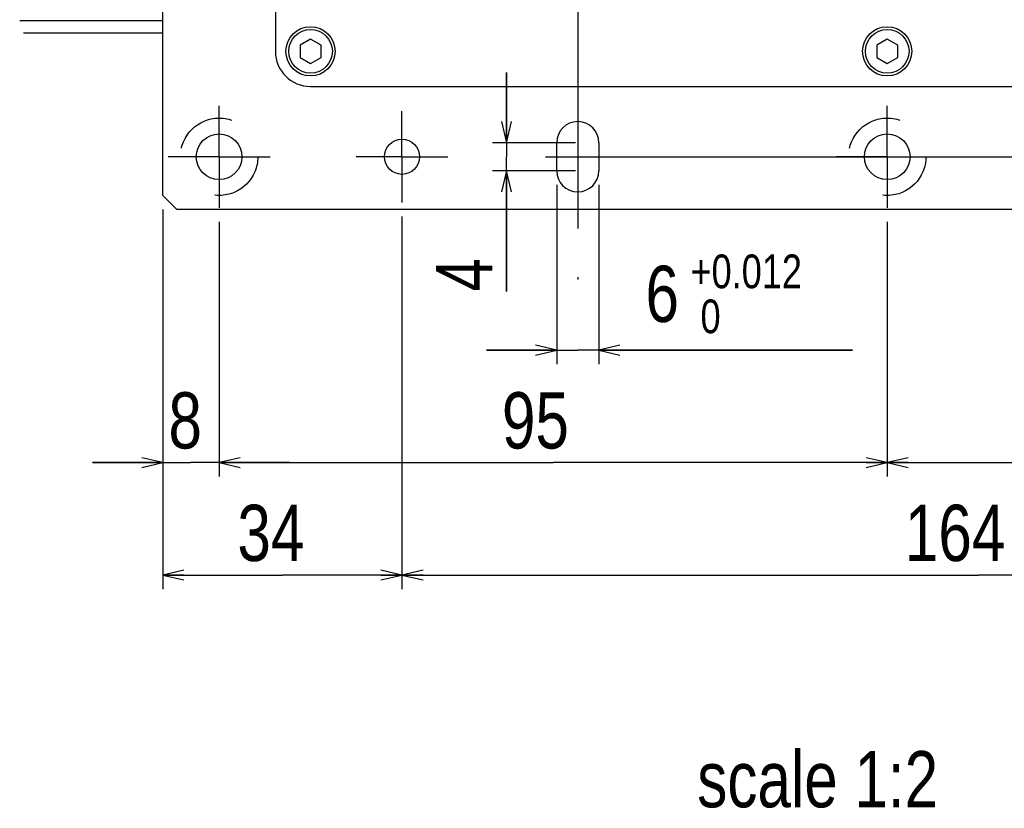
# Model space of a CAD drawing. Extents: x 0 to 2548, y 0 to 1800.
# Tile 24 of 29: x 1762 to 1974, y 1167 to 1337. Entities that reach past the tile are written whole.
import ezdxf

# ---------------------------------------------------------------- set-up
doc = ezdxf.new("R2010")
doc.units = 0
doc.header["$LTSCALE"] = 140.166667
doc.linetypes.add('CENTER', pattern=[0.6, 0.375, -0.075, 0.075, -0.075])
doc.linetypes.add('HIDDEN', pattern=[0.2, 0.1, -0.1])
for name, color, linetype in [('91_NOTE', 7, 'Continuous'), ('95_ALL_DIM', 7, 'Continuous'), ('DEFAULT_1', 7, 'CENTER'), ('DEFAULT_2', 8, 'HIDDEN')]:
    doc.layers.add(name, color=color, linetype=linetype)
doc.styles.get("Standard").update_dxf_attribs({"font": 'txt', "width": 0.8})
doc.dimstyles.new('DIMSTYLE_11', dxfattribs={"dimtxt": 12.121212, "dimasz": 4.545455, "dimexe": 0.18, "dimexo": 0.0625, "dimgap": 0.09, "dimtad": 1, "dimdec": 3, "dimlfac": 0.66, "dimdsep": 46, "dimtxsty": 'Standard', "dimblk": 'OPEN', "dimblk1": 'OPEN', "dimblk2": 'OPEN', "dimcen": 0.09, "dimadec": 0, "dimazin": 0, "dimtp": 0.5, "dimtm": 0.5, "dimtfac": 1, "dimtdec": 3, "dimtofl": 0, "dimtmove": 0, "dimatfit": 3, "dimldrblk": 'OPEN', "dimfxl": 0, "dimtolj": 1, "dimarcsym": 0})
doc.dimstyles.new('DIMSTYLE_13', dxfattribs={"dimtxt": 12.121212, "dimasz": 4.545455, "dimexe": 0.18, "dimexo": 0.0625, "dimgap": 0.09, "dimtad": 1, "dimdec": 3, "dimlfac": 0.66, "dimdsep": 46, "dimtxsty": 'Standard', "dimblk": 'OPEN', "dimblk1": 'OPEN', "dimblk2": 'OPEN', "dimcen": 0.09, "dimadec": 0, "dimazin": 0, "dimtp": 0.2, "dimtm": 0.2, "dimtfac": 1, "dimtdec": 3, "dimtofl": 0, "dimtmove": 0, "dimatfit": 3, "dimldrblk": 'OPEN', "dimfxl": 0, "dimtolj": 1, "dimarcsym": 0})
doc.dimstyles.new('DIMSTYLE_16', dxfattribs={"dimtxt": 12.121212, "dimasz": 4.545455, "dimexe": 0.18, "dimexo": 0.0625, "dimgap": 0.09, "dimtad": 1, "dimdec": 3, "dimlfac": 0.66, "dimdsep": 46, "dimtxsty": 'Standard', "dimblk": 'OPEN', "dimblk1": 'OPEN', "dimblk2": 'OPEN', "dimcen": 0.09, "dimadec": 0, "dimazin": 0, "dimtol": 1, "dimtp": 0.012, "dimtfac": 0.6, "dimtdec": 3, "dimtofl": 0, "dimtmove": 0, "dimatfit": 3, "dimldrblk": 'OPEN', "dimfxl": 0, "dimtolj": 1, "dimarcsym": 0})
doc.dimstyles.new('DIMSTYLE_18', dxfattribs={"dimtxt": 12.121212, "dimasz": 4.545455, "dimexe": 0.18, "dimexo": 0.0625, "dimgap": 0.09, "dimtad": 1, "dimdec": 3, "dimlfac": 0.66, "dimdsep": 46, "dimtxsty": 'Standard', "dimblk": 'OPEN', "dimblk1": 'OPEN', "dimblk2": 'OPEN', "dimcen": 0.09, "dimadec": 0, "dimazin": 0, "dimtp": 0.1, "dimtm": 0.1, "dimtfac": 1, "dimtdec": 3, "dimtofl": 0, "dimtmove": 0, "dimatfit": 3, "dimldrblk": 'OPEN', "dimfxl": 0, "dimtolj": 1, "dimarcsym": 0})
doc.dimstyles.new('DIMSTYLE_8', dxfattribs={"dimtxt": 12.121212, "dimasz": 4.545455, "dimexe": 0.18, "dimexo": 0.0625, "dimgap": 0.09, "dimtad": 1, "dimdec": 3, "dimlfac": 0.66, "dimdsep": 46, "dimtxsty": 'Standard', "dimblk": 'OPEN', "dimblk1": 'OPEN', "dimblk2": 'OPEN', "dimcen": 0.09, "dimadec": 0, "dimazin": 0, "dimtp": 0.3, "dimtm": 0.3, "dimtfac": 1, "dimtdec": 3, "dimtofl": 0, "dimtmove": 0, "dimatfit": 3, "dimldrblk": 'OPEN', "dimfxl": 0, "dimtolj": 1, "dimarcsym": 0})

# ---------------------------------------------------------------- blocks, each defined once
blk = doc.blocks.new('_OPEN')
at = {"color": 0, "linetype": 'ByBlock'}
for p, q in [((0, 0), (-1, 0.233)), ((-1, -0.233), (0, 0)), ((-1, 0), (0, 0))]:
    blk.add_line(p, q, dxfattribs=at)
blk = doc.blocks.new('*D36')
at = {"layer": '95_ALL_DIM', "color": 2, "linetype": 'Continuous'}
for p, q in [((1955.63, 1428.44), (2138.21, 1428.44)), ((2135.18, 1428.44), (2135.18, 1367.83)), ((2135.18, 1307.22), (2135.18, 1367.83)), ((1875.19, 1307.22), (2138.21, 1307.22))]:
    blk.add_line(p, q, dxfattribs=at)
at = {"layer": '95_ALL_DIM', "color": 2, "linetype": 'Continuous', "xscale": 4.545455, "yscale": 4.545455, "zscale": 4.545455}
for p, rotation in [((2135.18, 1428.44), 90), ((2135.18, 1307.22), 270)]:
    blk.add_blockref('_OPEN', p, dxfattribs=dict(at, rotation=rotation))
at = {"layer": '95_ALL_DIM', "color": 2, "linetype": 'Continuous', "width": 0.8}
blk.add_text('80', height=12.121, rotation=90, dxfattribs=at).set_placement((2132.15, 1358.13))
blk = doc.blocks.new('*D40')
at = {"layer": '95_ALL_DIM', "color": 2, "linetype": 'Continuous'}
for p, q in [((1948.81, 1293.21), (1948.81, 1238.28)), ((2092.75, 1293.21), (2092.75, 1238.28)), ((1948.81, 1241.31), (2020.78, 1241.31)), ((2092.75, 1241.31), (2020.78, 1241.31))]:
    blk.add_line(p, q, dxfattribs=at)
at = {"layer": '95_ALL_DIM', "color": 2, "linetype": 'Continuous', "xscale": 4.545455, "yscale": 4.545455, "zscale": 4.545455, "rotation": 180}
blk.add_blockref('_OPEN', (1948.81, 1241.31), dxfattribs=at)
at = {"layer": '95_ALL_DIM', "color": 2, "linetype": 'Continuous', "xscale": 4.545455, "yscale": 4.545455, "zscale": 4.545455}
blk.add_blockref('_OPEN', (2092.75, 1241.31), dxfattribs=at)
at = {"layer": '95_ALL_DIM', "color": 2, "linetype": 'Continuous', "width": 0.8}
blk.add_text('95', height=12.121, dxfattribs=at).set_placement((2013.32, 1244.35))
blk = doc.blocks.new('*D41')
at = {"layer": '95_ALL_DIM', "color": 2, "linetype": 'Continuous'}
for p, q in [((1804.87, 1293.21), (1804.87, 1238.28)), ((1948.81, 1293.21), (1948.81, 1238.28)), ((1804.87, 1241.31), (1876.84, 1241.31)), ((1948.81, 1241.31), (1876.84, 1241.31))]:
    blk.add_line(p, q, dxfattribs=at)
at = {"layer": '95_ALL_DIM', "color": 2, "linetype": 'Continuous', "xscale": 4.545455, "yscale": 4.545455, "zscale": 4.545455, "rotation": 180}
blk.add_blockref('_OPEN', (1804.87, 1241.31), dxfattribs=at)
at = {"layer": '95_ALL_DIM', "color": 2, "linetype": 'Continuous', "xscale": 4.545455, "yscale": 4.545455, "zscale": 4.545455}
blk.add_blockref('_OPEN', (1948.81, 1241.31), dxfattribs=at)
at = {"layer": '95_ALL_DIM', "color": 2, "linetype": 'Continuous', "width": 0.8}
blk.add_text('95', height=12.121, dxfattribs=at).set_placement((1865.81, 1244.35))
blk = doc.blocks.new('*D43')
at = {"layer": '95_ALL_DIM', "color": 2, "linetype": 'Continuous'}
for p, q in [((1792.75, 1295.86), (1792.75, 1238.28)), ((1804.87, 1293.21), (1804.87, 1238.28)), ((1792.75, 1241.31), (1777.6, 1241.31)), ((1777.6, 1241.31), (1798.81, 1241.31)), ((1820.03, 1241.31), (1798.81, 1241.31)), ((1804.87, 1241.31), (1820.03, 1241.31))]:
    blk.add_line(p, q, dxfattribs=at)
at = {"layer": '95_ALL_DIM', "color": 2, "linetype": 'Continuous', "xscale": 4.545455, "yscale": 4.545455, "zscale": 4.545455}
blk.add_blockref('_OPEN', (1792.75, 1241.31), dxfattribs=at)
at = {"layer": '95_ALL_DIM', "color": 2, "linetype": 'Continuous', "xscale": 4.545455, "yscale": 4.545455, "zscale": 4.545455, "rotation": 180}
blk.add_blockref('_OPEN', (1804.87, 1241.31), dxfattribs=at)
at = {"layer": '95_ALL_DIM', "color": 2, "linetype": 'Continuous', "width": 0.8}
blk.add_text('8', height=12.12, dxfattribs=at).set_placement((1793.96, 1244.35))
blk = doc.blocks.new('*D44')
at = {"layer": '95_ALL_DIM', "color": 2, "linetype": 'Continuous'}
for p, q in [((1792.75, 1295.86), (1792.75, 1214.04)), ((1844.27, 1294.35), (1844.27, 1214.04)), ((1792.75, 1217.07), (1818.51, 1217.07)), ((1844.27, 1217.07), (1818.51, 1217.07))]:
    blk.add_line(p, q, dxfattribs=at)
at = {"layer": '95_ALL_DIM', "color": 2, "linetype": 'Continuous', "xscale": 4.545455, "yscale": 4.545455, "zscale": 4.545455, "rotation": 180}
blk.add_blockref('_OPEN', (1792.75, 1217.07), dxfattribs=at)
at = {"layer": '95_ALL_DIM', "color": 2, "linetype": 'Continuous', "xscale": 4.545455, "yscale": 4.545455, "zscale": 4.545455}
blk.add_blockref('_OPEN', (1844.27, 1217.07), dxfattribs=at)
at = {"layer": '95_ALL_DIM', "color": 2, "linetype": 'Continuous', "width": 0.8}
blk.add_text('34', height=12.121, dxfattribs=at).set_placement((1808.81, 1220.1))
blk = doc.blocks.new('*D45')
at = {"layer": '95_ALL_DIM', "color": 2, "linetype": 'Continuous'}
for p, q in [((2092.75, 1415.56), (2092.75, 1214.04)), ((1844.27, 1294.35), (1844.27, 1214.04)), ((1844.27, 1217.07), (1968.51, 1217.07)), ((2092.75, 1217.07), (1968.51, 1217.07))]:
    blk.add_line(p, q, dxfattribs=at)
at = {"layer": '95_ALL_DIM', "color": 2, "linetype": 'Continuous', "xscale": 4.545455, "yscale": 4.545455, "zscale": 4.545455, "rotation": 180}
blk.add_blockref('_OPEN', (1844.27, 1217.07), dxfattribs=at)
at = {"layer": '95_ALL_DIM', "color": 2, "linetype": 'Continuous', "xscale": 4.545455, "yscale": 4.545455, "zscale": 4.545455}
blk.add_blockref('_OPEN', (2092.75, 1217.07), dxfattribs=at)
at = {"layer": '95_ALL_DIM', "color": 2, "linetype": 'Continuous', "width": 0.8}
blk.add_text('164', height=12.121, dxfattribs=at).set_placement((1952.62, 1220.1))
blk = doc.blocks.new('*D56')
at = {"layer": '95_ALL_DIM', "color": 2, "linetype": 'Continuous'}
for p, q in [((1877.6, 1301.16), (1877.6, 1262.53)), ((1886.69, 1301.16), (1886.69, 1262.53)), ((1877.6, 1265.56), (1862.45, 1265.56)), ((1862.45, 1265.56), (1882.15, 1265.56)), ((1941.34, 1265.56), (1882.15, 1265.56)), ((1886.69, 1265.56), (1941.34, 1265.56))]:
    blk.add_line(p, q, dxfattribs=at)
at = {"layer": '95_ALL_DIM', "color": 2, "linetype": 'Continuous', "xscale": 4.545455, "yscale": 4.545455, "zscale": 4.545455}
blk.add_blockref('_OPEN', (1877.6, 1265.56), dxfattribs=at)
at = {"layer": '95_ALL_DIM', "color": 2, "linetype": 'Continuous', "xscale": 4.545455, "yscale": 4.545455, "zscale": 4.545455, "rotation": 180}
blk.add_blockref('_OPEN', (1886.69, 1265.56), dxfattribs=at)
at = {"layer": '95_ALL_DIM', "color": 2, "linetype": 'Continuous', "width": 0.8}
for s, height, p in [('+0.012', 7.273, (1906.43, 1278.89)), ('6', 12.12, (1896.74, 1271.62)), (' 0', 7.273, (1906.43, 1269.19))]:
    blk.add_text(s, height=height, dxfattribs=at).set_placement(p)
blk = doc.blocks.new('*D60')
at = {"layer": '95_ALL_DIM', "color": 2, "linetype": 'Continuous'}
for p, q in [((1866.78, 1310.25), (1866.78, 1325.41)), ((1866.78, 1325.41), (1866.78, 1307.22)), ((1881.62, 1310.25), (1863.75, 1310.25)), ((1866.78, 1278.18), (1866.78, 1307.22)), ((1881.62, 1304.19), (1863.75, 1304.19)), ((1866.78, 1304.19), (1866.78, 1278.18))]:
    blk.add_line(p, q, dxfattribs=at)
at = {"layer": '95_ALL_DIM', "color": 2, "linetype": 'Continuous', "xscale": 4.545455, "yscale": 4.545455, "zscale": 4.545455}
for p, rotation in [((1866.78, 1310.25), 270), ((1866.78, 1304.19), 90)]:
    blk.add_blockref('_OPEN', p, dxfattribs=dict(at, rotation=rotation))
at = {"layer": '95_ALL_DIM', "color": 2, "linetype": 'Continuous', "width": 0.8}
blk.add_text('4', height=12.12, rotation=90, dxfattribs=at).set_placement((1863.75, 1278.18))

msp = doc.modelspace()

# ---------------------------------------------------------------- linework, layer by layer
at = {"color": 7, "linetype": 'Continuous'}
for p, q in [((1792.7526, 1298.8907), (1792.7526, 1557.9816)), ((1816.995, 1526.921), (1816.995, 1329.9513)), ((1761.9071, 1336.6232), (1792.7526, 1336.6232)), ((1762.7483, 1333.9089), (1792.7526, 1333.9089)), ((1824.5707, 1332.5574), (1822.3138, 1331.2544)), ((1826.8276, 1331.2544), (1824.5707, 1332.5574)), ((1948.8132, 1332.5574), (1946.5562, 1331.2544)), ((1951.0701, 1331.2544), (1948.8132, 1332.5574)), ((1822.3138, 1331.2544), (1822.3138, 1328.6483)), ((1826.8276, 1328.6483), (1826.8276, 1331.2544)), ((1946.5562, 1331.2544), (1946.5562, 1328.6483)), ((1951.0701, 1328.6483), (1951.0701, 1331.2544)), ((1822.3138, 1328.6483), (1824.5707, 1327.3453)), ((1824.5707, 1327.3453), (1826.8276, 1328.6483)), ((1946.5562, 1328.6483), (1948.8132, 1327.3453)), ((1948.8132, 1327.3453), (1951.0701, 1328.6483)), ((1824.5707, 1322.3756), (2073.0556, 1322.3756)), ((1877.601, 1304.1938), (1877.601, 1310.2544)), ((1886.6919, 1310.2544), (1886.6919, 1304.1938)), ((1792.7526, 1298.8907), (1795.7829, 1295.8604)), ((2101.8435, 1295.8604), (1795.7829, 1295.8604))]:
    msp.add_line(p, q, dxfattribs=at)
for centre, radius in [((1824.5707, 1329.9513), 5.303), ((1824.5707, 1329.9513), 4.697), ((1948.8132, 1329.9513), 5.303), ((1948.8132, 1329.9513), 4.697), ((1804.8738, 1307.2241), 4.9242), ((1844.2677, 1307.2241), 3.7879), ((1948.8132, 1307.2241), 4.9242)]:
    msp.add_circle(centre, radius, dxfattribs=at)
for centre, radius, start, end in [((1824.5707, 1329.9513), 7.5758, 180, 270), ((1882.1465, 1310.2544), 4.5455, 0, 180), ((1882.1465, 1304.1938), 4.5455, 180, 0)]:
    msp.add_arc(centre, radius, start, end, dxfattribs=at)
at = {"layer": 'DEFAULT_1', "color": 7, "linetype": 'CENTER'}
for p, q in [((1882.1465, 1428.4362), (1882.1465, 1280.8059)), ((1804.8738, 1307.2241), (1804.8738, 1318.2089)), ((1948.8132, 1307.2241), (1948.8132, 1318.2089)), ((1844.2677, 1307.2241), (1844.2677, 1317.0725)), ((1804.8738, 1307.2241), (1793.8889, 1307.2241)), ((1804.8738, 1307.2241), (1804.8738, 1296.2392)), ((1804.8738, 1307.2241), (1815.8586, 1307.2241)), ((1844.2677, 1307.2241), (1834.4192, 1307.2241)), ((1844.2677, 1307.2241), (1854.1162, 1307.2241)), ((1844.2677, 1307.2241), (1844.2677, 1297.3756)), ((1948.8132, 1307.2241), (1937.8283, 1307.2241)), ((1948.8132, 1307.2241), (1959.798, 1307.2241)), ((1948.8132, 1307.2241), (1948.8132, 1296.2392))]:
    msp.add_line(p, q, dxfattribs=at)
at = {"layer": 'DEFAULT_2', "color": 8, "linetype": 'HIDDEN'}
for centre in [(1804.8738, 1307.2241), (1948.8132, 1307.2241)]:
    msp.add_circle(centre, 8.3333, dxfattribs=at)

# ---------------------------------------------------------------- texts
at = {"layer": '91_NOTE', "color": 2, "linetype": 'Continuous', "insert": (1907.8824, 1179.1347), "char_height": 12.12121, "width": 87.272727, "attachment_point": 1}
msp.add_mtext('scale 1:2', dxfattribs=at)

# ---------------------------------------------------------------- dimensions: what is measured, and where the dimension line sits
at = {"layer": '95_ALL_DIM', "color": 2, "linetype": 'Continuous'}
for base, p1, p2, angle, dimstyle, picture, middle in [((2135.1768, 1307.2241), (1955.6313, 1428.4362), (1875.1858, 1307.2241), 270, 'DIMSTYLE_8', '*D36', (2126.0859, 1367.8301)), ((1866.7809, 1304.1938), (1881.6198, 1310.2544), (1881.6198, 1304.1938), 270, 'DIMSTYLE_18', '*D60', (1857.69, 1283.0257)), ((1804.8738, 1241.315), (1948.8132, 1293.2089), (1804.8738, 1293.2089), 180, 'DIMSTYLE_8', '*D41', (1875.5022, 1250.4059)), ((1948.8132, 1241.315), (2092.7526, 1293.2089), (1948.8132, 1293.2089), 180, 'DIMSTYLE_8', '*D40', (2023.0184, 1250.4059))]:
    dim = msp.add_linear_dim(base=base, p1=p1, p2=p2, angle=angle, dimstyle=dimstyle, dxfattribs=at)
    dim.commit()
    dim.dimension.update_dxf_attribs({"geometry": picture, "text_midpoint": middle, "dimtype": 160})
for base, p1, p2, dimstyle, picture, middle in [((2092.7526, 1217.0725), (1844.2677, 1294.3453), (2092.7526, 1415.5574), 'DIMSTYLE_11', '*D45', (1967.1688, 1226.1634)), ((1886.6919, 1265.5574), (1877.601, 1301.1634), (1886.6919, 1301.1634), 'DIMSTYLE_16', '*D56', (1919.0401, 1277.6786)), ((1804.8738, 1241.315), (1792.7526, 1295.8604), (1804.8738, 1293.2089), 'DIMSTYLE_13', '*D43', (1798.8132, 1250.4059)), ((1844.2677, 1217.0725), (1792.7526, 1295.8604), (1844.2677, 1294.3453), 'DIMSTYLE_8', '*D44', (1818.5101, 1226.1634))]:
    dim = msp.add_linear_dim(base=base, p1=p1, p2=p2, dimstyle=dimstyle, dxfattribs=at)
    dim.commit()
    dim.dimension.update_dxf_attribs({"geometry": picture, "text_midpoint": middle, "dimtype": 160})

doc.saveas('drawing.dxf')
